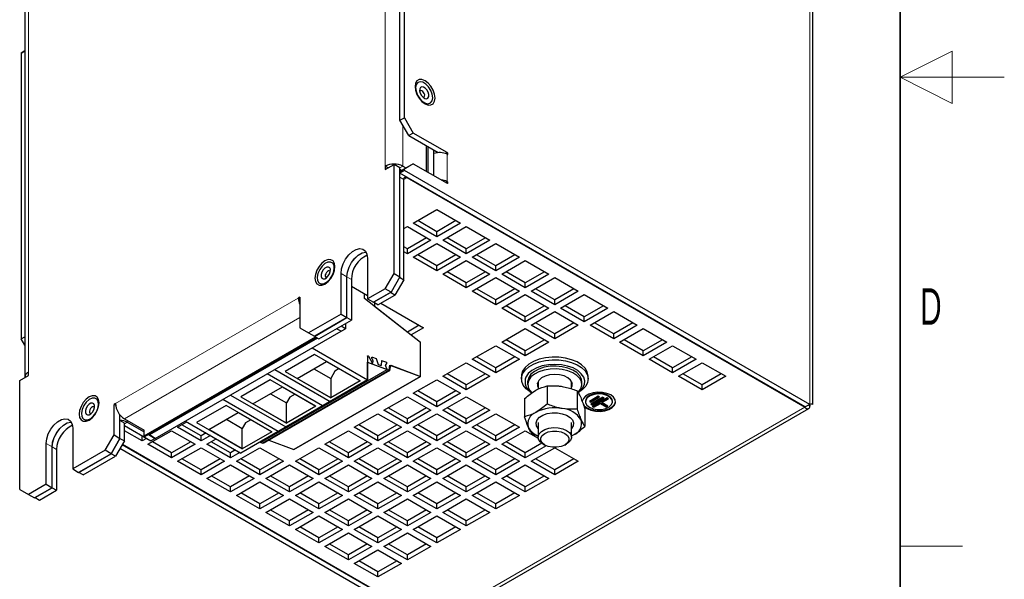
# Model space of a CAD drawing. Header units: millimetres. Extents: x 5 to 418, y 2 to 292.
# Tile 10 of 12: x 324 to 418, y 99 to 153. Entities that reach past the tile are written whole.
import ezdxf

# ---------------------------------------------------------------- set-up
doc = ezdxf.new("R2010")
doc.units = ezdxf.units.MM
doc.layers.add('SLD-0', color=7, linetype='Continuous')
doc.styles.add('SLDTEXTSTYLE0', font='TXT', dxfattribs={"width": 0.605})

msp = doc.modelspace()

# ---------------------------------------------------------------- linework, layer by layer
at = {"color": 7, "linetype": 'Continuous', "lineweight": 18}
for p, q in [((358.5976, 138.7164), (358.5976, 193.588)), ((324.3736, 173.8309), (324.3736, 118.9593)), ((399.3298, 172.3598), (399.3298, 115.8552)), ((360.2947, 142.6391), (360.2947, 138.7164)), ((364.3844, 139.9317), (364.5401, 140.0216)), ((364.5401, 139.8583), (364.5401, 137.2453)), ((360.0118, 138.5531), (360.2947, 138.7164)), ((360.3823, 137.4573), (360.0118, 137.6712)), ((360.3823, 137.4574), (360.6652, 137.6207)), ((360.6652, 137.6207), (360.6652, 137.686)), ((364.3987, 137.1637), (364.5401, 137.2453)), ((354.355, 128.4284), (354.9206, 128.1018)), ((355.3477, 127.8553), (354.9235, 128.1002)), ((332.7175, 115.9374), (350.2537, 126.0608)), ((333.566, 114.4677), (350.3952, 124.1829)), ((363.0411, 94.9062), (398.8489, 115.5776)), ((333.5688, 113.9762), (333.8517, 114.1395)), ((333.8517, 114.1395), (333.8517, 114.3027)), ((326.0707, 112.1002), (326.6364, 111.7737)), ((327.0635, 111.5271), (326.6392, 111.772))]:
    msp.add_line(p, q, dxfattribs=at)
at = {"color": 7, "linetype": 'Continuous', "lineweight": 25}
for p, q in [((324.0222, 173.341), (324.0222, 118.4695)), ((399.6227, 115.8553), (399.6227, 171.5433)), ((360.0146, 143.1241), (360.0146, 170.5598)), ((360.4389, 143.369), (360.4389, 170.8048)), ((323.6694, 149.5782), (324.0222, 149.7819)), ((324.0222, 149.7818), (323.6694, 149.5782)), ((323.6694, 149.5782), (323.6694, 122.1424)), ((360.0146, 143.1241), (360.4389, 143.369)), ((360.8632, 141.6544), (360.0146, 143.1241)), ((360.4389, 143.369), (361.2874, 141.8993)), ((361.2874, 141.8993), (360.8632, 141.6544)), ((364.5401, 140.0216), (361.2874, 141.8993)), ((360.8632, 141.6544), (363.6916, 140.0215)), ((362.5574, 138.2266), (362.5574, 140.6763)), ((362.7016, 140.5931), (362.7016, 138.1434)), ((363.2673, 137.8168), (363.2673, 140.2665)), ((358.5976, 138.3898), (359.4461, 138.8796)), ((359.4461, 128.4279), (359.4461, 138.8796)), ((360.0118, 138.5531), (359.4461, 138.8796)), ((361.2874, 138.9598), (360.4389, 138.4698)), ((360.8632, 138.7148), (361.2874, 138.9598)), ((361.2874, 138.9598), (364.5401, 137.082)), ((358.5976, 138.7164), (358.5976, 138.3898)), ((358.8805, 138.5531), (358.5976, 138.7164)), ((359.729, 138.7164), (359.729, 138.7164)), ((360.0118, 128.1014), (360.0118, 138.5531)), ((360.1561, 138.3065), (360.0118, 138.3898)), ((360.0146, 138.0732), (360.0118, 138.0715)), ((360.0448, 138.0441), (360.0118, 137.9835)), ((360.0146, 138.2248), (360.8632, 138.7148)), ((360.4389, 138.4698), (360.0146, 138.2248)), ((360.4389, 138.3064), (360.0146, 138.0615)), ((360.0146, 138.0615), (360.0146, 138.2248)), ((398.9055, 115.6103), (360.0146, 138.0615)), ((360.2947, 138.7164), (360.5803, 138.5515)), ((360.4389, 138.3064), (360.4389, 138.4698)), ((399.3298, 115.8552), (360.4389, 138.3064)), ((360.3823, 127.8221), (360.3823, 137.4573)), ((360.6652, 137.6207), (398.8489, 115.5776)), ((361.2874, 133.2447), (363.5502, 134.551)), ((363.5502, 134.551), (365.8129, 133.2447)), ((363.5502, 131.9385), (361.2874, 133.2447)), ((363.5502, 132.4284), (361.7118, 133.4897)), ((365.3886, 133.4897), (363.5502, 132.4284)), ((365.8129, 133.2447), (363.5502, 131.9385)), ((360.3823, 132.7222), (360.7217, 132.9182)), ((360.7217, 132.9182), (362.9845, 131.6119)), ((363.5502, 131.9385), (363.5502, 132.4284)), ((364.1159, 131.6119), (366.3786, 132.9182)), ((366.3786, 132.9182), (368.6413, 131.6119)), ((362.5602, 131.8569), (360.7217, 130.7956)), ((362.9845, 131.6119), (360.7217, 130.3056)), ((366.3786, 130.3056), (364.1159, 131.6119)), ((366.3786, 130.7956), (364.5402, 131.8569)), ((368.217, 131.8569), (366.3786, 130.7956)), ((368.6413, 131.6119), (366.3786, 130.3056)), ((360.7217, 130.7956), (360.3823, 130.9915)), ((360.7217, 130.3056), (360.3823, 130.5016)), ((360.7217, 130.3056), (360.7217, 130.7956)), ((361.2874, 129.9791), (363.5502, 131.2853)), ((363.5502, 131.2853), (365.8129, 129.9791)), ((366.3786, 130.3056), (366.3786, 130.7956)), ((366.9443, 129.9791), (369.207, 131.2853)), ((369.207, 131.2853), (371.4698, 129.9791)), ((356.9005, 129.8979), (356.9005, 125.9785)), ((363.5502, 128.6728), (361.2874, 129.9791)), ((363.5502, 129.1628), (361.7118, 130.224)), ((365.3886, 130.224), (363.5502, 129.1628)), ((365.8129, 129.9791), (363.5502, 128.6728)), ((364.1159, 128.3463), (366.3786, 129.6525)), ((366.3786, 129.6525), (368.6413, 128.3463)), ((369.207, 128.6728), (366.9443, 129.9791)), ((369.207, 129.1628), (367.3686, 130.224)), ((371.0454, 130.224), (369.207, 129.1628)), ((371.4698, 129.9791), (369.207, 128.6728)), ((369.7727, 128.3463), (372.0355, 129.6525)), ((372.0355, 129.6525), (374.2982, 128.3463)), ((363.5502, 128.6728), (363.5502, 129.1628)), ((366.3786, 127.5299), (364.5402, 128.5912)), ((368.217, 128.5912), (366.3786, 127.5299)), ((369.207, 128.6728), (369.207, 129.1628)), ((372.0355, 127.5299), (370.197, 128.5912)), ((373.8739, 128.5912), (372.0355, 127.5299)), ((352.9534, 128.0404), (353.0089, 128.0396)), ((354.355, 124.509), (354.355, 128.4284)), ((354.9206, 124.1824), (354.9206, 128.1018)), ((354.9235, 124.1808), (354.9235, 128.1002)), ((355.3477, 127.8553), (355.3477, 123.9359)), ((358.5976, 126.9582), (359.4461, 128.4279)), ((360.0118, 128.1014), (359.1633, 126.6317)), ((359.4461, 128.4279), (360.0118, 128.1014)), ((360.3823, 127.8221), (359.5338, 126.3525)), ((359.9835, 128.0524), (360.3823, 127.8221)), ((366.3786, 127.04), (364.1159, 128.3463)), ((368.6413, 128.3463), (366.3786, 127.04)), ((366.9443, 126.7135), (369.207, 128.0197)), ((369.207, 128.0197), (371.4698, 126.7135)), ((372.0355, 127.04), (369.7727, 128.3463)), ((374.2982, 128.3463), (372.0355, 127.04)), ((372.6011, 126.7135), (374.8639, 128.0197)), ((374.8639, 128.0197), (377.1266, 126.7135)), ((355.3477, 127.2033), (356.9005, 126.3069)), ((358.5976, 126.9582), (356.9005, 125.9785)), ((359.1633, 126.6317), (357.4662, 125.652)), ((357.4691, 125.6503), (359.1095, 126.5974)), ((359.1633, 126.6317), (358.5976, 126.9582)), ((359.1095, 126.5974), (359.1124, 126.6023)), ((359.5338, 126.3525), (359.1095, 126.5974)), ((366.3786, 127.04), (366.3786, 127.5299)), ((369.207, 125.4072), (366.9443, 126.7135)), ((369.207, 125.8971), (367.3686, 126.9584)), ((371.0454, 126.9584), (369.207, 125.8971)), ((371.4698, 126.7135), (369.207, 125.4072)), ((372.0355, 127.04), (372.0355, 127.5299)), ((374.8639, 125.4072), (372.6011, 126.7135)), ((374.8639, 125.8971), (373.0255, 126.9584)), ((376.7023, 126.9584), (374.8639, 125.8971)), ((377.1266, 126.7135), (374.8639, 125.4072)), ((350.3952, 126.1425), (350.2537, 126.0608)), ((350.3952, 125.9792), (350.2537, 126.0608)), ((350.3952, 126.1425), (350.3952, 123.2029)), ((356.6205, 126.0025), (356.6205, 126.4685)), ((361.9945, 121.806), (356.6205, 126.0025)), ((356.9005, 125.9785), (357.4662, 125.652)), ((357.4691, 125.6536), (357.4691, 125.6503)), ((357.8933, 125.4054), (359.5338, 126.3525)), ((369.207, 125.4072), (369.207, 125.8971)), ((369.7727, 125.0806), (372.0355, 126.3869)), ((372.0355, 126.3869), (374.2982, 125.0806)), ((374.8639, 125.4072), (374.8639, 125.8971)), ((375.4296, 125.0806), (377.6923, 126.3869)), ((377.6923, 126.3869), (379.9551, 125.0806)), ((357.8933, 125.4054), (357.4691, 125.6503)), ((357.5539, 125.6014), (357.5539, 125.2727)), ((357.5539, 125.2727), (361.9804, 121.816)), ((358.1777, 125.5696), (362.2774, 123.2029)), ((372.0355, 123.7744), (369.7727, 125.0806)), ((372.0355, 124.2643), (370.197, 125.3256)), ((373.8739, 125.3256), (372.0355, 124.2643)), ((374.2982, 125.0806), (372.0355, 123.7744)), ((372.6011, 123.4478), (374.8639, 124.7541)), ((374.8639, 124.7541), (377.1266, 123.4478)), ((377.6923, 123.7744), (375.4296, 125.0806)), ((377.6923, 124.2643), (375.8539, 125.3256)), ((379.5307, 125.3256), (377.6923, 124.2643)), ((379.9551, 125.0806), (377.6923, 123.7744)), ((378.258, 123.4478), (380.5207, 124.7541)), ((380.5207, 124.7541), (382.7835, 123.4478)), ((354.355, 124.509), (351.2437, 122.7129)), ((354.9206, 124.1824), (351.8094, 122.3863)), ((351.8122, 122.3847), (354.9235, 124.1808)), ((352.2365, 122.1398), (355.3477, 123.9359)), ((354.355, 124.509), (354.9206, 124.1824)), ((354.9235, 124.1808), (355.3477, 123.9359)), ((372.0355, 123.7744), (372.0355, 124.2643)), ((377.6923, 123.7744), (377.6923, 124.2643)), ((336.5387, 112.5883), (354.3578, 122.875)), ((350.3952, 123.2029), (351.2437, 122.7129)), ((354.3578, 122.875), (353.9339, 123.1197)), ((354.3578, 122.875), (354.782, 123.12)), ((354.3578, 122.875), (354.3578, 122.875)), ((354.782, 123.12), (354.3582, 123.3646)), ((354.782, 123.6093), (354.782, 123.12)), ((361.853, 123.4479), (360.7255, 122.7969)), ((362.2774, 123.2029), (361.0862, 122.5153)), ((369.7727, 121.815), (372.0355, 123.1213)), ((372.0355, 123.1213), (374.2982, 121.815)), ((374.8639, 122.1416), (372.6011, 123.4478)), ((374.8639, 122.6315), (373.0255, 123.6928)), ((376.7023, 123.6928), (374.8639, 122.6315)), ((377.1266, 123.4478), (374.8639, 122.1416)), ((380.5207, 122.1416), (378.258, 123.4478)), ((380.5207, 122.6315), (378.6823, 123.6928)), ((382.3591, 123.6928), (380.5207, 122.6315)), ((382.7835, 123.4478), (380.5207, 122.1416)), ((381.0864, 121.815), (383.3492, 123.1213)), ((383.3492, 123.1213), (385.6119, 121.815)), ((323.6694, 122.1424), (324.0222, 122.3461)), ((324.0222, 121.5313), (323.6694, 122.1424)), ((335.4526, 112.8331), (351.9052, 122.331)), ((335.5459, 112.7792), (351.9985, 122.2771)), ((352.0946, 122.2217), (335.973, 112.9149)), ((351.2437, 122.7129), (351.8094, 122.3863)), ((351.8094, 122.3863), (351.8122, 122.3847)), ((351.8122, 122.3847), (352.2365, 122.1398)), ((372.0355, 120.9987), (370.197, 122.06)), ((373.8739, 122.06), (372.0355, 120.9987)), ((374.8639, 122.1416), (374.8639, 122.6315)), ((380.5207, 122.1416), (380.5207, 122.6315)), ((383.3492, 120.9987), (381.5108, 122.06)), ((385.1876, 122.06), (383.3492, 120.9987)), ((351.5859, 121.2749), (356.9034, 118.2052)), ((361.9804, 118.5366), (361.9804, 121.816)), ((361.9945, 118.5323), (361.9945, 121.806)), ((366.9443, 120.1822), (369.207, 121.4884)), ((369.207, 121.4884), (371.4698, 120.1822)), ((372.0355, 120.5087), (369.7727, 121.815)), ((374.2982, 121.815), (372.0355, 120.5087)), ((372.0355, 120.5087), (372.0355, 120.9987)), ((383.3492, 120.5087), (381.0864, 121.815)), ((385.6119, 121.815), (383.3492, 120.5087)), ((383.3492, 120.5087), (383.3492, 120.9987)), ((383.9148, 120.1822), (386.1776, 121.4884)), ((386.1776, 121.4884), (388.4403, 120.1822)), ((351.8168, 120.6517), (348.9884, 119.0189)), ((356.1963, 118.1235), (351.8168, 120.6517)), ((356.9034, 120.4827), (356.9034, 118.2052)), ((357.0026, 120.4682), (357.3371, 119.8309)), ((357.3405, 120.231), (357.3643, 120.1972)), ((357.377, 120.3928), (357.7227, 120.2636)), ((357.4089, 119.804), (357.4296, 119.9862)), ((357.7227, 120.2636), (357.9083, 119.6968)), ((358.2502, 120.0665), (358.2119, 119.5833)), ((358.2502, 120.0665), (358.7107, 119.8944)), ((369.207, 118.8759), (366.9443, 120.1822)), ((369.207, 119.3659), (367.3686, 120.4271)), ((371.0454, 120.4271), (369.207, 119.3659)), ((371.4698, 120.1822), (369.207, 118.8759)), ((386.1776, 118.8759), (383.9148, 120.1822)), ((386.1776, 119.3659), (384.3392, 120.4271)), ((388.016, 120.4271), (386.1776, 119.3659)), ((388.4403, 120.1822), (386.1776, 118.8759)), ((346.6174, 112.1842), (358.7796, 119.2053)), ((358.9697, 119.1343), (346.8075, 112.1132)), ((359.0438, 119.1066), (346.8816, 112.0855)), ((347.9938, 119.2012), (353.3113, 116.1315)), ((350.1478, 118.3496), (352.9762, 119.9824)), ((351.7603, 119.2805), (353.3678, 118.3524)), ((352.9762, 119.9824), (356.1963, 118.1235)), ((354.1878, 119.283), (353.7638, 119.0383)), ((356.9034, 119.9064), (359.0438, 119.1066)), ((356.9034, 118.2052), (356.9034, 119.9064)), ((357.3371, 119.8309), (357.4089, 119.804)), ((357.9083, 119.6968), (358.2119, 119.5833)), ((358.7288, 119.7649), (358.6302, 119.6592)), ((358.6302, 119.6592), (358.64, 119.5892)), ((358.7796, 119.2053), (358.64, 119.5892)), ((358.7107, 119.8944), (358.7288, 119.7649)), ((358.7796, 119.2053), (358.9697, 119.1343)), ((358.9697, 119.1343), (359.0528, 119.6305)), ((359.0438, 119.1066), (359.1271, 119.6038)), ((359.0528, 119.6305), (361.9804, 118.5366)), ((359.1271, 119.6038), (361.9945, 118.5323)), ((364.1159, 118.5494), (366.3786, 119.8556)), ((366.3786, 119.8556), (368.6413, 118.5494)), ((369.207, 118.8759), (369.207, 119.3659)), ((386.1776, 118.8759), (386.1776, 119.3659)), ((386.7433, 118.5494), (389.006, 119.8556)), ((389.006, 119.8556), (391.2688, 118.5494)), ((323.5251, 118.1429), (324.3736, 118.6327)), ((323.5251, 107.6912), (323.5251, 118.1429)), ((324.3736, 118.6327), (324.3736, 118.9593)), ((356.9034, 118.2052), (344.7411, 111.1841)), ((347.5742, 118.2025), (344.7457, 116.5697)), ((352.5759, 115.707), (347.2584, 118.7767)), ((351.9536, 115.6743), (347.5742, 118.2025)), ((348.9884, 119.0189), (353.3678, 116.4907)), ((349.8182, 111.5155), (361.9804, 118.5366)), ((361.9945, 118.5323), (349.8323, 111.5112)), ((353.3678, 116.4907), (350.1478, 118.3496)), ((356.9034, 118.2052), (353.3113, 116.1315)), ((353.7638, 119.0383), (353.3678, 118.3524)), ((353.3678, 118.3524), (353.3678, 116.4907)), ((356.1963, 118.1235), (353.3678, 116.4907)), ((361.2874, 116.9166), (363.5502, 118.2228)), ((363.5502, 118.2228), (365.8129, 116.9166)), ((366.3786, 117.2431), (364.1159, 118.5494)), ((366.3786, 117.733), (364.5402, 118.7943)), ((368.217, 118.7943), (366.3786, 117.733)), ((368.6413, 118.5494), (366.3786, 117.2431)), ((371.6639, 118.5494), (371.6639, 118.2881)), ((378.0639, 118.2881), (378.0639, 118.5494)), ((389.006, 117.2431), (386.7433, 118.5494)), ((389.006, 117.733), (387.1676, 118.7943)), ((390.8444, 118.7943), (389.006, 117.733)), ((391.2688, 118.5494), (389.006, 117.2431)), ((345.9052, 115.9004), (348.7336, 117.5332)), ((348.7336, 117.5332), (351.9536, 115.6743)), ((363.5502, 116.1002), (361.7118, 117.1615)), ((365.3886, 117.1615), (363.5502, 116.1002)), ((366.3786, 117.2431), (366.3786, 117.733)), ((372.2639, 118.0268), (372.2639, 117.7655)), ((373.2639, 118.0612), (373.2639, 117.3011)), ((374.1268, 117.6229), (374.1268, 115.8791)), ((376.4639, 117.3374), (376.4639, 118.0612)), ((376.4639, 117.7311), (376.5286, 117.8961)), ((376.4805, 117.7629), (376.4639, 117.7311)), ((376.5286, 117.8961), (376.4805, 117.7629)), ((377.0158, 117.1513), (377.0158, 115.4076)), ((377.4639, 117.7655), (377.4639, 118.0268)), ((389.006, 117.2431), (389.006, 117.733)), ((348.3332, 113.2578), (343.0158, 116.3274)), ((343.7512, 116.752), (349.0686, 113.6823)), ((344.7457, 116.5697), (349.1252, 114.0415)), ((347.6025, 116.8802), (349.1252, 116.0012)), ((349.4363, 116.5401), (349.1252, 116.0012)), ((349.9451, 116.8338), (349.4363, 116.5401)), ((358.459, 115.2837), (360.7217, 116.59)), ((360.7217, 116.59), (362.9845, 115.2837)), ((363.5502, 115.6103), (361.2874, 116.9166)), ((365.8129, 116.9166), (363.5502, 115.6103)), ((364.1159, 115.2837), (366.3786, 116.59)), ((366.3786, 116.59), (368.6413, 115.2837)), ((371.9749, 116.4143), (371.9749, 114.6706)), ((379.0326, 116.6327), (378.1841, 116.1428)), ((378.3255, 116.1265), (379.1174, 116.5837)), ((379.4569, 116.551), (378.3255, 115.8979)), ((378.3255, 116.0612), (379.174, 116.551)), ((378.4669, 115.8816), (379.5417, 116.5021)), ((378.4669, 115.8163), (379.5983, 116.4694)), ((379.8811, 116.4694), (378.4669, 115.653)), ((379.174, 116.551), (379.0326, 116.6327)), ((379.3861, 116.0857), (379.966, 116.4204)), ((379.3861, 116.0204), (380.0225, 116.3877)), ((379.5983, 116.4694), (379.4569, 116.551)), ((380.0225, 116.3877), (379.8811, 116.4694)), ((332.7175, 115.9374), (332.5761, 115.8557)), ((332.5761, 112.9162), (332.5761, 115.8557)), ((332.7294, 115.7672), (332.5761, 115.8557)), ((343.3315, 115.7533), (340.5031, 114.1205)), ((347.711, 113.2251), (343.3315, 115.7533)), ((349.1252, 114.0415), (345.9052, 115.9004)), ((352.5759, 115.707), (349.0686, 113.6823)), ((349.1252, 114.0415), (349.1252, 116.0012)), ((351.9536, 115.6743), (349.1252, 114.0415)), ((360.7217, 113.9775), (358.459, 115.2837)), ((360.7217, 114.4674), (358.8833, 115.5287)), ((362.5602, 115.5287), (360.7217, 114.4674)), ((362.9845, 115.2837), (360.7217, 113.9775)), ((363.5502, 115.6103), (363.5502, 116.1002)), ((363.6541, 94.922), (399.2358, 115.4628)), ((366.3786, 113.9775), (364.1159, 115.2837)), ((366.3786, 114.4674), (364.5402, 115.5287)), ((368.217, 115.5287), (366.3786, 114.4674)), ((368.6413, 115.2837), (366.3786, 113.9775)), ((377.7528, 115.4712), (377.7528, 113.7275)), ((377.8065, 116.1655), (377.8065, 116.1001)), ((378.1841, 116.1428), (378.3255, 116.0612)), ((378.2406, 116.1755), (378.3255, 116.1265)), ((378.3255, 116.1265), (378.3255, 116.0612)), ((378.3255, 115.8979), (378.4669, 115.8163)), ((378.3821, 115.9306), (378.4669, 115.8816)), ((378.4669, 115.8816), (378.4669, 115.8163)), ((378.4669, 115.653), (378.6083, 115.5713)), ((378.5235, 115.6856), (378.6083, 115.6367)), ((378.6083, 115.6367), (379.2447, 116.004)), ((378.6083, 115.5713), (379.2447, 115.9387)), ((378.6083, 115.6367), (378.6083, 115.5713)), ((379.2447, 116.004), (379.8104, 115.6775)), ((379.2447, 116.004), (379.2447, 115.9387)), ((379.2447, 115.9387), (379.8104, 115.6122)), ((379.3861, 116.0857), (379.3861, 116.0204)), ((379.9518, 115.6938), (379.3861, 116.0204)), ((379.8104, 115.6775), (379.8953, 115.7265)), ((379.8104, 115.6122), (379.9518, 115.6938)), ((379.8104, 115.6775), (379.8104, 115.6122)), ((380.4065, 116.1001), (380.4065, 116.1655)), ((398.8489, 115.6842), (398.8489, 115.5776)), ((399.3298, 115.8552), (398.9055, 115.6103)), ((399.3269, 115.6937), (399.3155, 115.7003)), ((399.3269, 115.784), (399.3269, 115.6937)), ((333.1418, 112.5896), (333.1418, 114.8439)), ((333.566, 114.4677), (335.4526, 113.3786)), ((341.6625, 113.4512), (344.4909, 115.084)), ((343.3599, 114.431), (344.8826, 113.552)), ((344.4909, 115.084), (347.711, 113.2251)), ((345.7025, 114.3846), (345.1937, 114.0909)), ((355.6306, 113.6509), (357.8933, 114.9572)), ((357.8933, 114.9572), (360.1561, 113.6509)), ((360.7217, 113.9775), (360.7217, 114.4674)), ((361.2874, 113.6509), (363.5502, 114.9572)), ((363.5502, 114.9572), (365.8129, 113.6509)), ((366.3786, 113.9775), (366.3786, 114.4674)), ((366.9443, 113.6509), (369.207, 114.9572)), ((369.207, 114.9572), (371.4698, 113.6509)), ((328.6163, 113.5698), (328.6163, 109.6504)), ((333.1418, 114.3011), (333.1446, 114.3027)), ((333.1446, 112.588), (333.1446, 114.3027)), ((333.5688, 114.0578), (333.1446, 114.3027)), ((333.5688, 112.343), (333.5688, 114.0578)), ((333.5688, 113.8129), (336.1144, 112.3434)), ((333.8517, 114.1395), (335.4526, 113.2153)), ((335.4526, 112.8331), (335.4526, 113.3786)), ((338.66, 113.6509), (339.564, 114.1728)), ((340.9228, 112.3447), (338.66, 113.6509)), ((340.9228, 112.8346), (339.0843, 113.8959)), ((339.4237, 114.2538), (344.7411, 111.1841)), ((340.5031, 114.1205), (344.8826, 111.5923)), ((344.8826, 111.5923), (341.6625, 113.4512)), ((345.1937, 114.0909), (344.8826, 113.552)), ((344.8826, 111.5923), (344.8826, 113.552)), ((357.8933, 112.3447), (355.6306, 113.6509)), ((357.8933, 112.8346), (356.0549, 113.8959)), ((359.7317, 113.8959), (357.8933, 112.8346)), ((360.1561, 113.6509), (357.8933, 112.3447)), ((363.5502, 112.3447), (361.2874, 113.6509)), ((363.5502, 112.8346), (361.7118, 113.8959)), ((365.3886, 113.8959), (363.5502, 112.8346)), ((365.8129, 113.6509), (363.5502, 112.3447)), ((369.207, 112.3447), (366.9443, 113.6509)), ((369.207, 112.8346), (367.3686, 113.8959)), ((371.0454, 113.8959), (369.207, 112.8346)), ((371.4698, 113.6509), (369.207, 112.3447)), ((373.2639, 114.1028), (373.2639, 112.7029)), ((376.4639, 112.7029), (376.4639, 114.1028)), ((331.7275, 111.4465), (332.5761, 112.9162)), ((333.1418, 112.5896), (332.2932, 111.1199)), ((332.2961, 111.1183), (333.1446, 112.588)), ((332.5761, 112.9162), (333.1418, 112.5896)), ((333.1446, 112.588), (333.5688, 112.343)), ((335.2659, 112.3447), (333.5688, 113.3244)), ((335.2659, 112.3447), (335.2659, 112.8332)), ((335.689, 112.5889), (335.2659, 112.3447)), ((335.5459, 112.7792), (335.4526, 112.8331)), ((335.8316, 112.0181), (338.0943, 113.3244)), ((335.8769, 112.9703), (336.5387, 112.5883)), ((335.973, 112.9149), (335.973, 113.0258)), ((336.5387, 112.5883), (335.973, 112.9149)), ((336.5387, 112.5883), (336.1144, 112.3434)), ((336.5387, 112.5883), (336.5387, 112.5883)), ((338.0943, 113.3244), (340.3571, 112.0181)), ((341.4024, 113.1115), (340.9228, 112.8346)), ((341.8267, 112.8665), (340.9228, 112.3447)), ((340.9228, 112.3447), (340.9228, 112.8346)), ((341.4884, 112.0181), (342.3924, 112.54)), ((348.3332, 113.2578), (344.7411, 111.1841)), ((347.711, 113.2251), (344.8826, 111.5923)), ((352.8021, 112.0181), (355.0649, 113.3244)), ((355.0649, 113.3244), (357.3276, 112.0181)), ((357.8933, 112.3447), (357.8933, 112.8346)), ((358.459, 112.0181), (360.7217, 113.3244)), ((360.7217, 113.3244), (362.9845, 112.0181)), ((363.5502, 112.3447), (363.5502, 112.8346)), ((364.1159, 112.0181), (366.3786, 113.3244)), ((366.3786, 113.3244), (368.6413, 112.0181)), ((369.207, 112.3447), (369.207, 112.8346)), ((369.7727, 112.0181), (372.0355, 113.3244)), ((372.0355, 113.3244), (373.2719, 112.6106)), ((373.2639, 112.8104), (372.712, 112.9905)), ((376.4639, 112.8263), (376.6769, 112.9336)), ((376.4639, 112.8341), (376.6769, 112.9336)), ((326.0707, 108.1808), (326.0707, 112.1002)), ((326.6364, 107.8543), (326.6364, 111.7737)), ((326.6392, 107.8526), (326.6392, 111.772)), ((327.0635, 111.5271), (327.0635, 107.6077)), ((333.5688, 112.343), (332.7203, 110.8734)), ((362.5602, 94.6286), (333.1453, 111.6095)), ((362.9845, 94.8735), (333.3574, 111.9769)), ((333.3857, 112.0259), (363.0411, 94.9062)), ((338.0943, 110.7119), (335.8316, 112.0181)), ((338.0943, 111.2018), (336.2559, 112.2631)), ((339.9327, 112.2631), (338.0943, 111.2018)), ((340.3571, 112.0181), (338.0943, 110.7119)), ((338.66, 110.3853), (340.9228, 111.6915)), ((340.9228, 111.6915), (343.1855, 110.3853)), ((343.7512, 110.7119), (341.4884, 112.0181)), ((343.7512, 111.2018), (341.9128, 112.2631)), ((344.3169, 110.3853), (346.5796, 111.6915)), ((346.8816, 112.0855), (346.5301, 112.2168)), ((346.5796, 111.6915), (348.8424, 110.3853)), ((346.8075, 112.1132), (346.6174, 112.1842)), ((347.4361, 112.4056), (349.8182, 111.5155)), ((349.8323, 111.5112), (349.8192, 111.5161)), ((349.9737, 110.3853), (352.2365, 111.6915)), ((352.2365, 111.6915), (354.4992, 110.3853)), ((355.0649, 110.7119), (352.8021, 112.0181)), ((355.0649, 111.2018), (353.2265, 112.2631)), ((356.9033, 112.2631), (355.0649, 111.2018)), ((357.3276, 112.0181), (355.0649, 110.7119)), ((355.6306, 110.3853), (357.8933, 111.6915)), ((357.8933, 111.6915), (360.1561, 110.3853)), ((360.7217, 110.7119), (358.459, 112.0181)), ((360.7217, 111.2018), (358.8833, 112.2631)), ((362.5602, 112.2631), (360.7217, 111.2018)), ((362.9845, 112.0181), (360.7217, 110.7119)), ((361.2874, 110.3853), (363.5502, 111.6915)), ((363.5502, 111.6915), (365.8129, 110.3853)), ((366.3786, 110.7119), (364.1159, 112.0181)), ((366.3786, 111.2018), (364.5402, 112.2631)), ((368.217, 112.2631), (366.3786, 111.2018)), ((368.6413, 112.0181), (366.3786, 110.7119)), ((366.9443, 110.3853), (369.207, 111.6915)), ((369.207, 111.6915), (371.4698, 110.3853)), ((372.0355, 110.7119), (369.7727, 112.0181)), ((372.0355, 111.2018), (370.197, 112.2631)), ((373.6242, 112.119), (372.0355, 111.2018)), ((374.0531, 111.8766), (372.0355, 110.7119)), ((372.6011, 110.3853), (374.8639, 111.6915)), ((373.7323, 112.0499), (373.9021, 111.9519)), ((374.8639, 111.6915), (377.1266, 110.3853)), ((375.8257, 111.9519), (375.9954, 112.0499)), ((331.7275, 111.4465), (328.6163, 109.6504)), ((332.2932, 111.1199), (329.182, 109.3238)), ((329.1848, 109.3222), (332.2961, 111.1183)), ((329.609, 109.0773), (332.7203, 110.8734)), ((332.2932, 111.1199), (331.7275, 111.4465)), ((332.7203, 110.8734), (332.2961, 111.1183)), ((338.0943, 110.7119), (338.0943, 111.2018)), ((340.9228, 109.569), (339.0843, 110.6303)), ((342.7612, 110.6303), (340.9228, 109.569)), ((344.2308, 111.4787), (343.7512, 111.2018)), ((344.6552, 111.2337), (343.7512, 110.7119)), ((343.7512, 110.7119), (343.7512, 111.2018)), ((346.5796, 109.569), (344.7412, 110.6303)), ((348.418, 110.6303), (346.5796, 109.569)), ((352.2365, 109.569), (350.3981, 110.6303)), ((354.0749, 110.6303), (352.2365, 109.569)), ((355.0649, 110.7119), (355.0649, 111.2018)), ((357.8933, 109.569), (356.0549, 110.6303)), ((359.7317, 110.6303), (357.8933, 109.569)), ((360.7217, 110.7119), (360.7217, 111.2018)), ((363.5502, 109.569), (361.7118, 110.6303)), ((365.3886, 110.6303), (363.5502, 109.569)), ((366.3786, 110.7119), (366.3786, 111.2018)), ((369.207, 109.569), (367.3686, 110.6303)), ((371.0454, 110.6303), (369.207, 109.569)), ((372.0355, 110.7119), (372.0355, 111.2018)), ((374.8639, 109.569), (373.0255, 110.6303)), ((376.7023, 110.6303), (374.8639, 109.569)), ((328.6163, 109.6504), (329.182, 109.3238)), ((340.9228, 109.079), (338.66, 110.3853)), ((343.1855, 110.3853), (340.9228, 109.079)), ((341.4884, 108.7525), (343.7512, 110.0587)), ((343.7512, 110.0587), (346.0139, 108.7525)), ((346.5796, 109.079), (344.3169, 110.3853)), ((348.8424, 110.3853), (346.5796, 109.079)), ((347.1453, 108.7525), (349.408, 110.0587)), ((349.408, 110.0587), (351.6708, 108.7525)), ((352.2365, 109.079), (349.9737, 110.3853)), ((354.4992, 110.3853), (352.2365, 109.079)), ((352.8021, 108.7525), (355.0649, 110.0587)), ((355.0649, 110.0587), (357.3276, 108.7525)), ((357.8933, 109.079), (355.6306, 110.3853)), ((360.1561, 110.3853), (357.8933, 109.079)), ((358.459, 108.7525), (360.7217, 110.0587)), ((360.7217, 110.0587), (362.9845, 108.7525)), ((363.5502, 109.079), (361.2874, 110.3853)), ((365.8129, 110.3853), (363.5502, 109.079)), ((364.1159, 108.7525), (366.3786, 110.0587)), ((366.3786, 110.0587), (368.6413, 108.7525)), ((369.207, 109.079), (366.9443, 110.3853)), ((371.4698, 110.3853), (369.207, 109.079)), ((369.7727, 108.7525), (372.0355, 110.0587)), ((372.0355, 110.0587), (374.2982, 108.7525)), ((374.8639, 109.079), (372.6011, 110.3853)), ((377.1266, 110.3853), (374.8639, 109.079)), ((329.1848, 109.3254), (329.1848, 109.3222)), ((329.609, 109.0773), (329.1848, 109.3222)), ((340.9228, 109.079), (340.9228, 109.569)), ((343.7512, 107.4462), (341.4884, 108.7525)), ((343.7512, 107.9361), (341.9128, 108.9974)), ((345.5896, 108.9974), (343.7512, 107.9361)), ((346.0139, 108.7525), (343.7512, 107.4462)), ((346.5796, 109.079), (346.5796, 109.569)), ((349.408, 107.4462), (347.1453, 108.7525)), ((349.408, 107.9361), (347.5696, 108.9974)), ((351.2464, 108.9974), (349.408, 107.9361)), ((351.6708, 108.7525), (349.408, 107.4462)), ((352.2365, 109.079), (352.2365, 109.569)), ((355.0649, 107.4462), (352.8021, 108.7525)), ((355.0649, 107.9361), (353.2265, 108.9974)), ((356.9033, 108.9974), (355.0649, 107.9361)), ((357.3276, 108.7525), (355.0649, 107.4462)), ((357.8933, 109.079), (357.8933, 109.569)), ((360.7217, 107.4462), (358.459, 108.7525)), ((360.7217, 107.9361), (358.8833, 108.9974)), ((362.5602, 108.9974), (360.7217, 107.9361)), ((362.9845, 108.7525), (360.7217, 107.4462)), ((363.5502, 109.079), (363.5502, 109.569)), ((366.3786, 107.4462), (364.1159, 108.7525)), ((366.3786, 107.9361), (364.5402, 108.9974)), ((368.217, 108.9974), (366.3786, 107.9361)), ((368.6413, 108.7525), (366.3786, 107.4462)), ((369.207, 109.079), (369.207, 109.569)), ((372.0355, 107.4462), (369.7727, 108.7525)), ((372.0355, 107.9361), (370.197, 108.9974)), ((373.8739, 108.9974), (372.0355, 107.9361)), ((374.2982, 108.7525), (372.0355, 107.4462)), ((374.8639, 109.079), (374.8639, 109.569)), ((326.0707, 108.1808), (324.3736, 107.2012)), ((326.6364, 107.8543), (324.9393, 106.8746)), ((324.9987, 106.9056), (326.6392, 107.8526)), ((326.0707, 108.1808), (326.6364, 107.8543)), ((326.6392, 107.8526), (327.0635, 107.6077)), ((343.7512, 107.4462), (343.7512, 107.9361)), ((344.3169, 107.1197), (346.5796, 108.4259)), ((346.5796, 108.4259), (348.8424, 107.1197)), ((349.408, 107.4462), (349.408, 107.9361)), ((349.9737, 107.1197), (352.2365, 108.4259)), ((352.2365, 108.4259), (354.4992, 107.1197)), ((355.0649, 107.4462), (355.0649, 107.9361)), ((355.6306, 107.1197), (357.8933, 108.4259)), ((357.8933, 108.4259), (360.1561, 107.1197)), ((360.7217, 107.4462), (360.7217, 107.9361)), ((361.2874, 107.1197), (363.5502, 108.4259)), ((363.5502, 108.4259), (365.8129, 107.1197)), ((366.3786, 107.4462), (366.3786, 107.9361)), ((366.9443, 107.1197), (369.207, 108.4259)), ((369.207, 108.4259), (371.4698, 107.1197)), ((372.0355, 107.4462), (372.0355, 107.9361)), ((323.5251, 107.6912), (324.3736, 107.2012)), ((324.3736, 107.2012), (324.9393, 106.8746)), ((324.9959, 106.9072), (324.9987, 106.9056)), ((324.9987, 106.9056), (325.423, 106.6607)), ((325.423, 106.6607), (327.0635, 107.6077)), ((346.5796, 105.8134), (344.3169, 107.1197)), ((346.5796, 106.3033), (344.7412, 107.3646)), ((348.418, 107.3646), (346.5796, 106.3033)), ((348.8424, 107.1197), (346.5796, 105.8134)), ((347.1453, 105.4868), (349.408, 106.7931)), ((349.408, 106.7931), (351.6708, 105.4868)), ((352.2365, 105.8134), (349.9737, 107.1197)), ((352.2365, 106.3033), (350.3981, 107.3646)), ((354.0749, 107.3646), (352.2365, 106.3033)), ((354.4992, 107.1197), (352.2365, 105.8134)), ((352.8021, 105.4868), (355.0649, 106.7931)), ((355.0649, 106.7931), (357.3276, 105.4868)), ((357.8933, 105.8134), (355.6306, 107.1197)), ((357.8933, 106.3033), (356.0549, 107.3646)), ((359.7317, 107.3646), (357.8933, 106.3033)), ((360.1561, 107.1197), (357.8933, 105.8134)), ((358.459, 105.4868), (360.7217, 106.7931)), ((360.7217, 106.7931), (362.9845, 105.4868)), ((363.5502, 105.8134), (361.2874, 107.1197)), ((363.5502, 106.3033), (361.7118, 107.3646)), ((365.3886, 107.3646), (363.5502, 106.3033)), ((365.8129, 107.1197), (363.5502, 105.8134)), ((364.1159, 105.4868), (366.3786, 106.7931)), ((366.3786, 106.7931), (368.6413, 105.4868)), ((369.207, 105.8134), (366.9443, 107.1197)), ((369.207, 106.3033), (367.3686, 107.3646)), ((371.0454, 107.3646), (369.207, 106.3033)), ((371.4698, 107.1197), (369.207, 105.8134)), ((346.5796, 105.8134), (346.5796, 106.3033)), ((352.2365, 105.8134), (352.2365, 106.3033)), ((357.8933, 105.8134), (357.8933, 106.3033)), ((363.5502, 105.8134), (363.5502, 106.3033)), ((369.207, 105.8134), (369.207, 106.3033)), ((349.408, 104.1806), (347.1453, 105.4868)), ((349.408, 104.6705), (347.5696, 105.7318)), ((351.2464, 105.7318), (349.408, 104.6705)), ((351.6708, 105.4868), (349.408, 104.1806)), ((349.9737, 103.854), (352.2365, 105.1603)), ((352.2365, 105.1603), (354.4992, 103.854)), ((355.0649, 104.1806), (352.8021, 105.4868)), ((355.0649, 104.6705), (353.2265, 105.7318)), ((356.9033, 105.7318), (355.0649, 104.6705)), ((357.3276, 105.4868), (355.0649, 104.1806)), ((355.6306, 103.854), (357.8933, 105.1603)), ((357.8933, 105.1603), (360.1561, 103.854)), ((360.7217, 104.1806), (358.459, 105.4868)), ((360.7217, 104.6705), (358.8833, 105.7318)), ((362.5602, 105.7318), (360.7217, 104.6705)), ((362.9845, 105.4868), (360.7217, 104.1806)), ((361.2874, 103.854), (363.5502, 105.1603)), ((363.5502, 105.1603), (365.8129, 103.854)), ((366.3786, 104.1806), (364.1159, 105.4868)), ((366.3786, 104.6705), (364.5402, 105.7318)), ((368.217, 105.7318), (366.3786, 104.6705)), ((368.6413, 105.4868), (366.3786, 104.1806)), ((349.408, 104.1806), (349.408, 104.6705)), ((352.2365, 103.0377), (350.3981, 104.099)), ((354.0749, 104.099), (352.2365, 103.0377)), ((355.0649, 104.1806), (355.0649, 104.6705)), ((357.8933, 103.0377), (356.0549, 104.099)), ((359.7317, 104.099), (357.8933, 103.0377)), ((360.7217, 104.1806), (360.7217, 104.6705)), ((363.5502, 103.0377), (361.7118, 104.099)), ((365.3886, 104.099), (363.5502, 103.0377)), ((366.3786, 104.1806), (366.3786, 104.6705)), ((352.2365, 102.5478), (349.9737, 103.854)), ((354.4992, 103.854), (352.2365, 102.5478)), ((352.2365, 102.5478), (352.2365, 103.0377)), ((352.8021, 102.2212), (355.0649, 103.5275)), ((355.0649, 103.5275), (357.3276, 102.2212)), ((357.8933, 102.5478), (355.6306, 103.854)), ((360.1561, 103.854), (357.8933, 102.5478)), ((357.8933, 102.5478), (357.8933, 103.0377)), ((358.459, 102.2212), (360.7217, 103.5275)), ((360.7217, 103.5275), (362.9845, 102.2212)), ((363.5502, 102.5478), (361.2874, 103.854)), ((365.8129, 103.854), (363.5502, 102.5478)), ((363.5502, 102.5478), (363.5502, 103.0377)), ((355.0649, 100.915), (352.8021, 102.2212)), ((355.0649, 101.4049), (353.2265, 102.4662)), ((356.9033, 102.4662), (355.0649, 101.4049)), ((357.3276, 102.2212), (355.0649, 100.915)), ((360.7217, 100.915), (358.459, 102.2212)), ((360.7217, 101.4049), (358.8833, 102.4662)), ((362.5602, 102.4662), (360.7217, 101.4049)), ((362.9845, 102.2212), (360.7217, 100.915)), ((355.0649, 100.915), (355.0649, 101.4049)), ((355.6306, 100.5884), (357.8933, 101.8946)), ((357.8933, 101.8946), (360.1561, 100.5884)), ((360.7217, 100.915), (360.7217, 101.4049)), ((357.8933, 99.2821), (355.6306, 100.5884)), ((357.8933, 99.7721), (356.0549, 100.8334)), ((359.7317, 100.8334), (357.8933, 99.7721)), ((360.1561, 100.5884), (357.8933, 99.2821)), ((357.8933, 99.2821), (357.8933, 99.7721))]:
    msp.add_line(p, q, dxfattribs=at)
at = {"color": 7, "linetype": 'Continuous', "lineweight": 25, "flags": 128}
for points in [[(363.3805, 145.2637), (363.3334, 145.634), (363.1968, 146.0224), (362.9841, 146.3909), (362.716, 146.7034), (362.4188, 146.9293), (362.1216, 147.0465), (361.8535, 147.0435), (361.6408, 146.9207), (361.5042, 146.69), (361.4571, 146.374), (361.5042, 146.0036), (361.6408, 145.6152), (361.8535, 145.2467), (362.1216, 144.9342), (362.4188, 144.7083), (362.716, 144.5911), (362.9841, 144.5941), (363.1968, 144.7169), (363.3334, 144.9477), (363.3805, 145.2637)], [(362.2113, 146.7803), (361.9417, 146.8298), (361.7197, 146.7517), (361.5723, 146.5554), (361.5171, 146.2645), (361.5608, 145.9142), (361.6981, 145.5467), (361.9126, 145.2064), (362.1782, 144.9342), (362.463, 144.763), (362.7326, 144.7135), (362.9546, 144.7917), (363.102, 144.988), (363.1572, 145.2788), (363.1135, 145.6291), (362.9762, 145.9966), (362.7617, 146.337), (362.4961, 146.6091), (362.2113, 146.7803)], [(362.2688, 146.3195), (362.1055, 146.3448), (361.9776, 146.2829), (361.9043, 146.1432), (361.8969, 145.9469), (361.9566, 145.7239), (362.0742, 145.5082), (362.2318, 145.3326), (362.4055, 145.2239), (362.5688, 145.1985), (362.6968, 145.2604), (362.77, 145.4002), (362.7774, 145.5965), (362.7177, 145.8194), (362.6001, 146.0351), (362.4425, 146.2107), (362.2688, 146.3195)], [(362.1012, 145.9617), (362.0105, 145.9758), (361.9394, 145.9414), (361.9064, 145.889)], [(362.2233, 145.34), (362.2678, 145.339), (362.3389, 145.3734), (362.3796, 145.451), (362.3837, 145.56), (362.3506, 145.6839), (362.2852, 145.8037), (362.1977, 145.9013), (362.1012, 145.9617)], [(364.5401, 139.8583), (364.5672, 139.8489), (364.5901, 139.8533), (364.6055, 139.871), (364.6108, 139.8991), (364.6055, 139.9334), (364.5901, 139.9688), (364.5672, 139.9997), (364.5401, 140.0216)], [(364.5401, 137.082), (364.5672, 137.0726), (364.5901, 137.0771), (364.6055, 137.0947), (364.6108, 137.1229), (364.6055, 137.1572), (364.5901, 137.1925), (364.5672, 137.2235), (364.5401, 137.2453)], [(354.355, 128.4284), (354.4065, 128.8722), (354.557, 129.3397), (354.7942, 129.7928), (355.099, 130.1949), (355.4466, 130.5134), (355.8089, 130.7225), (356.1565, 130.8054), (356.4613, 130.7551), (356.6985, 130.5759), (356.849, 130.2823), (356.9005, 129.8979)], [(354.9206, 128.1018), (354.9722, 128.5457), (355.1227, 129.0131), (355.3599, 129.4662), (355.6647, 129.8683), (356.0123, 130.1868), (356.3746, 130.396), (356.7222, 130.4788), (356.7649, 130.4798)], [(354.9235, 128.1002), (354.975, 128.544), (355.1255, 129.0115), (355.3628, 129.4646), (355.6675, 129.8667), (356.0151, 130.1852), (356.3774, 130.3944), (356.725, 130.4772), (356.7659, 130.4782)], [(352.8135, 129.6289), (352.5163, 129.403), (352.2482, 129.0905), (352.0355, 128.722), (351.8989, 128.3335), (351.8518, 127.9632), (351.8989, 127.6472), (352.0355, 127.4165), (352.2482, 127.2936), (352.5163, 127.2907), (352.8135, 127.4079), (353.1106, 127.6338), (353.3787, 127.9463), (353.5915, 128.3148), (353.7281, 128.7032), (353.7751, 129.0735), (353.7281, 129.3895), (353.5915, 129.6202), (353.3787, 129.7431), (353.1106, 129.7461), (352.8135, 129.6289)], [(352.432, 127.4221), (352.6915, 127.4362), (352.9756, 127.5751), (353.2499, 127.822), (353.4814, 128.1473), (353.6423, 128.5117), (353.713, 128.8712), (353.685, 129.1824), (353.5618, 129.4079), (353.3582, 129.5204), (353.0987, 129.5063), (352.8147, 129.3674), (352.5403, 129.1204), (352.3088, 128.7951), (352.148, 128.4308), (352.0773, 128.0713), (352.1052, 127.7601), (352.2284, 127.5346), (352.432, 127.4221)], [(352.6436, 127.9014), (352.8035, 127.9149), (352.9773, 128.0131), (353.1386, 128.181), (353.2628, 128.3931), (353.3311, 128.6171), (353.333, 128.8189), (353.2682, 128.9677), (353.1466, 129.041), (352.9868, 129.0276), (352.813, 128.9294), (352.6517, 128.7615), (352.5274, 128.5494), (352.4592, 128.3254), (352.4573, 128.1236), (352.5221, 127.9747), (352.6436, 127.9014)], [(353.3258, 128.5885), (353.3004, 128.6328), (353.2328, 128.6735), (353.144, 128.666), (353.0475, 128.6115), (352.9579, 128.5182), (352.8888, 128.4004), (352.8509, 128.2759), (352.8499, 128.1638), (352.8859, 128.0811), (352.9534, 128.0404), (352.9534, 128.0404)], [(356.9034, 120.4827), (356.9059, 120.5007), (356.9135, 120.5141), (356.9252, 120.5216), (356.9401, 120.5226), (356.9569, 120.517), (356.9739, 120.5053), (356.9896, 120.4885), (357.0026, 120.4682)], [(357.3405, 120.231), (357.3221, 120.2623), (357.3097, 120.2955), (357.3043, 120.3277), (357.3063, 120.3561), (357.3157, 120.3783), (357.3316, 120.3925), (357.3526, 120.3975), (357.377, 120.3928)], [(378.0639, 118.5494), (378.0626, 118.602), (377.9788, 118.9726), (377.7674, 119.3259), (377.4372, 119.6474), (377.0017, 119.924), (376.4786, 120.1443), (375.8894, 120.2993), (375.2582, 120.3826), (374.6109, 120.3909), (373.9739, 120.3238), (373.3734, 120.1841), (372.8339, 119.9774), (372.3775, 119.7123), (372.0229, 119.3995), (371.7846, 119.052)], [(371.7846, 118.7907), (372.0229, 119.1382), (372.3775, 119.451), (372.8339, 119.7161), (373.3734, 119.9228), (373.9739, 120.0625), (374.6109, 120.1296), (375.2582, 120.1213), (375.8894, 120.038), (376.4786, 119.883), (377.0017, 119.6627), (377.4372, 119.3861), (377.7674, 119.0646), (377.9788, 118.7113), (378.0626, 118.3407), (378.0154, 117.9679), (377.8393, 117.6082), (377.5413, 117.2764), (377.1337, 116.9859), (377.127, 116.982)], [(371.7846, 119.052), (371.6724, 118.6839), (371.6639, 118.5494)], [(377.1206, 116.9939), (377.24, 117.0873), (377.5343, 117.4041), (377.7037, 117.7501), (377.7404, 118.1089), (377.6425, 118.464), (377.4147, 118.7986), (377.0677, 119.0971), (376.6176, 119.3456), (376.0855, 119.5324), (375.4963, 119.6488), (374.8775, 119.6894), (374.2581, 119.6522), (373.667, 119.539), (373.1318, 119.3551), (372.6777, 119.1091), (372.3258, 118.8125), (372.0925, 118.4791), (372.0925, 118.4791)], [(375.5713, 119.4711), (374.9968, 119.5258), (374.4157, 119.5053), (373.857, 119.4106), (373.3489, 119.2466), (372.9167, 119.0214), (372.5821, 118.7463), (372.362, 118.4352), (372.2673, 118.1035), (372.2639, 118.0268)], [(375.5713, 119.2098), (374.9968, 119.2645), (374.4157, 119.244), (373.857, 119.1493), (373.3489, 118.9853), (372.9167, 118.7601), (372.5821, 118.485), (372.362, 118.1739), (372.2673, 117.8422), (372.3028, 117.5068), (372.4667, 117.1843), (372.6707, 116.9593)], [(377.4639, 118.0268), (377.425, 118.2855), (377.261, 118.608), (376.9769, 118.9014), (376.5868, 119.1509), (376.1103, 119.344), (375.5713, 119.4711)], [(377.1145, 117.014), (377.1457, 117.046), (377.3658, 117.3571), (377.4605, 117.6887), (377.425, 118.0242), (377.261, 118.3467), (376.9769, 118.6401), (376.5868, 118.8896), (376.1103, 119.0827), (375.5713, 119.2098)], [(372.6008, 116.982), (372.4962, 117.0454), (372.1113, 117.346), (371.8391, 117.6851), (371.6908, 118.0489), (371.6724, 118.4226), (371.7846, 118.7907)], [(375.321, 118.6987), (374.847, 118.7353), (374.3744, 118.6933), (373.9415, 118.5761), (373.5832, 118.3932), (373.3288, 118.1595), (373.1987, 117.8939), (373.2035, 117.6178), (373.2639, 117.4698)], [(376.4639, 117.4698), (376.5291, 117.6371), (376.5243, 117.9131), (376.385, 118.1772), (376.1224, 118.4079), (375.7579, 118.5866), (375.321, 118.6987)], [(373.2639, 117.7311), (373.2568, 117.7442), (373.1992, 117.8961)], [(373.1992, 117.8961), (373.2035, 117.8791), (373.2639, 117.7311)], [(330.1861, 116.5663), (329.8889, 116.3404), (329.6208, 116.0279), (329.4081, 115.6594), (329.2715, 115.271), (329.2244, 114.9007), (329.2715, 114.5847), (329.4081, 114.354), (329.6208, 114.2311), (329.8889, 114.2281), (330.1861, 114.3453), (330.4832, 114.5712), (330.7513, 114.8837), (330.9641, 115.2522), (331.1007, 115.6407), (331.1477, 116.011), (331.1007, 116.327), (330.9641, 116.5577), (330.7513, 116.6806), (330.4832, 116.6835), (330.1861, 116.5663)], [(330.7308, 116.4578), (330.4713, 116.4438), (330.1873, 116.3049), (329.9129, 116.0579), (329.6814, 115.7326), (329.5206, 115.3682), (329.4498, 115.0088), (329.4778, 114.6975), (329.601, 114.4721), (329.8046, 114.3596), (330.0641, 114.3736), (330.3482, 114.5125), (330.6225, 114.7595), (330.854, 115.0848), (331.0149, 115.4492), (331.0856, 115.8086), (331.0576, 116.1199), (330.9344, 116.3453), (330.7308, 116.4578)], [(377.9752, 115.447), (378.3397, 115.2895), (378.7664, 115.1976), (379.2207, 115.1788), (379.6657, 115.2347), (380.0654, 115.3607), (380.3874, 115.5466), (380.6056, 115.7774), (380.7024, 116.0343), (380.67, 116.2965), (380.5108, 116.5428), (380.2379, 116.7533), (379.8733, 116.9108), (379.4466, 117.0027), (378.9924, 117.0215), (378.5474, 116.9656), (378.1477, 116.8396), (377.8257, 116.6537), (377.6074, 116.4229), (377.5106, 116.166), (377.5065, 116.1001)], [(380.4065, 116.1655), (380.3525, 116.3796), (380.1645, 116.6016), (379.8619, 116.7762), (379.4775, 116.8847), (379.0528, 116.9153), (378.634, 116.8646), (378.2663, 116.7381), (377.9898, 116.5496), (377.8342, 116.3195), (377.8065, 116.1655)], [(378.1873, 115.5695), (378.5356, 115.4259), (378.9457, 115.3554), (379.3733, 115.3656), (379.772, 115.4554), (380.0985, 115.6151), (380.3176, 115.8273), (380.4054, 116.0691), (380.3525, 116.3143), (380.1645, 116.5362), (379.8619, 116.7109), (379.4775, 116.8194), (379.0528, 116.85), (378.634, 116.7993), (378.2663, 116.6728), (377.9898, 116.4843), (377.8342, 116.2542), (377.8165, 116.0073), (377.9386, 115.7705), (378.1873, 115.5695)], [(330.5192, 115.9785), (330.3593, 115.965), (330.1855, 115.8669), (330.0242, 115.699), (329.9, 115.4869), (329.8318, 115.2629), (329.8299, 115.0611), (329.8946, 114.9122), (330.0162, 114.8389), (330.1761, 114.8524), (330.3499, 114.9505), (330.5112, 115.1185), (330.6354, 115.3305), (330.7037, 115.5545), (330.7055, 115.7563), (330.6408, 115.9052), (330.5192, 115.9785)], [(330.6054, 115.611), (330.5166, 115.6035), (330.42, 115.5489), (330.3304, 115.4557), (330.2614, 115.3378), (330.2235, 115.2134), (330.2225, 115.1013), (330.2584, 115.0186), (330.326, 114.9779), (330.3815, 114.9771)], [(330.6984, 115.526), (330.673, 115.5702), (330.6054, 115.611)], [(377.588, 115.8744), (377.7022, 115.7228), (377.9752, 115.5123)], [(377.6506, 115.7171), (377.7022, 115.6575), (377.9752, 115.447)], [(377.9752, 115.5123), (378.3397, 115.3548), (378.7664, 115.2629), (379.2207, 115.2442), (379.6657, 115.3), (380.0654, 115.426), (380.3874, 115.6119), (380.6056, 115.8427), (380.7024, 116.0996), (380.7055, 116.1328)], [(326.0707, 112.1002), (326.1222, 112.5441), (326.2727, 113.0115), (326.51, 113.4646), (326.8147, 113.8667), (327.1623, 114.1852), (327.5246, 114.3944), (327.8722, 114.4772), (328.177, 114.427), (328.4142, 114.2477), (328.5647, 113.9541), (328.6163, 113.5698)], [(373.2639, 113.5358), (373.1025, 113.8006), (373.0703, 114.0827), (373.171, 114.3593), (373.3974, 114.61), (373.7324, 114.8162), (374.1514, 114.9625), (374.6233, 115.0381), (375.1129, 115.0374), (375.5842, 114.9605), (376.0019, 114.813), (376.3353, 114.606), (376.5596, 114.3547), (376.6581, 114.0778), (376.6235, 113.7958), (376.4639, 113.5358)], [(326.6364, 111.7737), (326.6879, 112.2175), (326.8384, 112.6849), (327.0757, 113.1381), (327.3804, 113.5402), (327.728, 113.8587), (328.0903, 114.0678), (328.4379, 114.1506), (328.4807, 114.1516)], [(326.6392, 111.772), (326.6908, 112.2159), (326.8413, 112.6833), (327.0785, 113.1364), (327.3833, 113.5385), (327.7309, 113.8571), (328.0931, 114.0662), (328.4407, 114.149), (328.4816, 114.15)], [(373.7323, 112.0499), (373.4596, 112.2603), (373.3004, 112.5066), (373.268, 112.7688), (373.3648, 113.0257), (373.583, 113.2565), (373.905, 113.4424), (374.3047, 113.5684), (374.7497, 113.6242), (375.204, 113.6055), (375.6307, 113.5136), (375.9953, 113.3561)], [(375.8255, 113.0621), (376.0757, 112.8634), (376.2071, 112.6298), (376.2071, 112.3841), (376.0757, 112.1505), (375.8255, 111.9518), (375.4813, 111.8074), (375.0766, 111.7315), (374.6511, 111.7315), (374.2465, 111.8074), (373.9022, 111.9518), (373.6521, 112.1505), (373.5206, 112.3841), (373.5206, 112.6298), (373.6521, 112.8634), (373.9022, 113.0621), (374.2465, 113.2065), (374.6511, 113.2824), (375.0766, 113.2824), (375.4813, 113.2065), (375.8255, 113.0621)], [(375.9953, 113.3561), (376.2682, 113.1456), (376.4273, 112.8993), (376.4598, 112.637), (376.363, 112.3802), (376.1447, 112.1494), (375.9954, 112.0499)]]:
    msp.add_lwpolyline(points, dxfattribs=at)
at = {"color": 7, "linetype": 'Continuous', "lineweight": 25}
for centre, radius, start, end in [((363.8276, 138.4643), 1.5655, 62.927556, 110.970509), ((359.4461, 137.0788), 1.8444, 62.609672, 117.390328), ((360.5548, 137.4853), 0.1747, 50.796715, 189.214037), ((363.878, 136.013), 1.3989, 61.751274, 86.049875), ((357.9682, 127.7948), 2.6211, 114.653096, 178.677286), ((351.8617, 126.098), 1.6084, 181.323977, 204.244074), ((357.1045, 120.0012), 0.3255, 357.354731, 37.019406), ((324.5871, 118.4382), 0.5631, 112.276996, 180.74703), ((373.2469, 118.0425), 1.2342, 159.278733, 241.516894), ((334.5597, 116.0212), 1.8442, 182.605478, 237.394522), ((374.8625, 111.498), 4.0188, 79.841397, 116.794468), ((375.4186, 113.1308), 2.3279, 32.391462, 86.239493), ((373.4471, 113.9957), 1.1593, 109.987211, 197.822917), ((376.2806, 114.0231), 1.1593, 289.987211, 17.822917), ((329.6839, 111.4666), 2.6211, 114.653096, 178.677286), ((333.1639, 112.8267), 1.482, 62.350019, 90.857478), ((373.9324, 114.509), 1.8106, 208.649164, 248.332107)]:
    msp.add_arc(centre, radius, start, end, dxfattribs=at)
for points, knots in [([(371.9749, 116.4143), (372.1497, 116.5655), (372.5023, 116.8705), (372.8669, 117.095), (373.0509, 117.2082)], [0, 0, 0, 0, 0.49545796, 1, 1, 1, 1]), ([(373.0509, 117.2082), (373.0764, 117.2224), (373.4397, 117.4237), (373.7958, 117.5269), (374.1268, 117.6229)], [0, 0, 0, 0, 0.0702148, 1, 1, 1, 1]), ([(374.1268, 117.6229), (374.4867, 117.6407), (374.963, 117.6642), (375.4518, 117.5939), (375.5713, 117.5767)], [0, 0, 0, 0, 0.7556342, 1, 1, 1, 1]), ([(375.5713, 117.5767), (375.9494, 117.492), (376.4385, 117.3825), (376.909, 117.1941), (377.0158, 117.1513)], [0, 0, 0, 0, 0.7730974, 1, 1, 1, 1]), ([(377.3843, 116.5009), (377.3756, 116.5206), (377.2511, 116.8016), (377.1292, 116.9828), (377.0158, 117.1513)], [0, 0, 0, 0, 0.0702148, 1, 1, 1, 1]), ([(377.7528, 115.4712), (377.693, 115.6607), (377.5722, 116.043), (377.4473, 116.3473), (377.3843, 116.5009)], [0, 0, 0, 0, 0.495458, 1, 1, 1, 1]), ([(374.1268, 115.8791), (373.9521, 115.728), (373.5994, 115.4229), (373.2348, 115.1985), (373.0509, 115.0852)], [0, 0, 0, 0, 0.49545796, 1, 1, 1, 1]), ([(375.5713, 115.4537), (375.4518, 115.4756), (374.963, 115.5649), (374.4867, 115.7439), (374.1268, 115.8791)], [0, 0, 0, 0, 0.2443658, 1, 1, 1, 1]), ([(377.0158, 115.4076), (376.909, 115.3997), (376.4385, 115.3649), (375.9494, 115.415), (375.5713, 115.4537)], [0, 0, 0, 0, 0.2269026, 1, 1, 1, 1]), ([(377.0158, 115.4076), (377.0756, 115.2181), (377.1964, 114.8358), (377.3213, 114.5315), (377.3843, 114.3779)], [0, 0, 0, 0, 0.49545796, 1, 1, 1, 1]), ([(398.8489, 115.5776), (398.906, 115.5353), (399.0275, 115.4449), (399.1913, 115.426), (399.3091, 115.5079), (399.3554, 115.6648), (399.3372, 115.8004), (399.3298, 115.8554)], [0, 0, 0, 0, 0.193563, 0.4126444, 0.6317325, 0.8508204, 1, 1, 1, 1]), ([(399.075, 115.7082), (399.1105, 115.7271), (399.1842, 115.7666), (399.2753, 115.8034), (399.3411, 115.8296), (399.3735, 115.8432), (399.3681, 115.8509), (399.3667, 115.853)], [0, 0, 0, 0, 0.2015433, 0.4193283, 0.6544412, 0.9068349, 1, 1, 1, 1]), ([(373.0509, 115.0852), (373.0254, 115.0711), (372.662, 114.8697), (372.306, 114.7665), (371.9749, 114.6706)], [0, 0, 0, 0, 0.07021477, 1, 1, 1, 1]), ([(372.3435, 113.6409), (372.3347, 113.661), (372.2103, 113.9474), (372.0883, 114.3221), (371.9749, 114.6706)], [0, 0, 0, 0, 0.0702148, 1, 1, 1, 1]), ([(377.3843, 114.3779), (377.393, 114.3582), (377.5175, 114.0772), (377.6395, 113.896), (377.7528, 113.7275)], [0, 0, 0, 0, 0.07021477, 1, 1, 1, 1]), ([(372.712, 112.9905), (372.6521, 113.0739), (372.5313, 113.2423), (372.4065, 113.5072), (372.3435, 113.6409)], [0, 0, 0, 0, 0.495458, 1, 1, 1, 1]), ([(376.6769, 112.9336), (376.7024, 112.9481), (377.0657, 113.1548), (377.4218, 113.4516), (377.7528, 113.7275)], [0, 0, 0, 0, 0.0702148, 1, 1, 1, 1])]:
    msp.add_open_spline(points, degree=3, knots=knots, dxfattribs=at)
msp.add_open_spline([(399.6227, 115.8553), (399.609, 115.8637), (399.5817, 115.8805), (399.4138, 115.8636), (399.3298, 115.8552)], degree=3, dxfattribs=at)
at = {"layer": 'SLD-0', "lineweight": 35}
msp.add_line((408, 12), (408, 282.5), dxfattribs=at)
at = {"layer": 'SLD-0', "lineweight": 18}
for p, q in [((413, 149.75), (408, 147.25)), ((413, 144.75), (413, 149.75)), ((418, 147.25), (408, 147.25)), ((408, 147.25), (413, 144.75)), ((408, 102.25), (414, 102.25))]:
    msp.add_line(p, q, dxfattribs=at)

# ---------------------------------------------------------------- texts
at = {"layer": 'SLD-0', "insert": (410.9597, 127.0011), "char_height": 3.5, "attachment_point": 2, "style": 'SLDTEXTSTYLE0'}
msp.add_mtext('D', dxfattribs=at)

doc.saveas('drawing.dxf')
